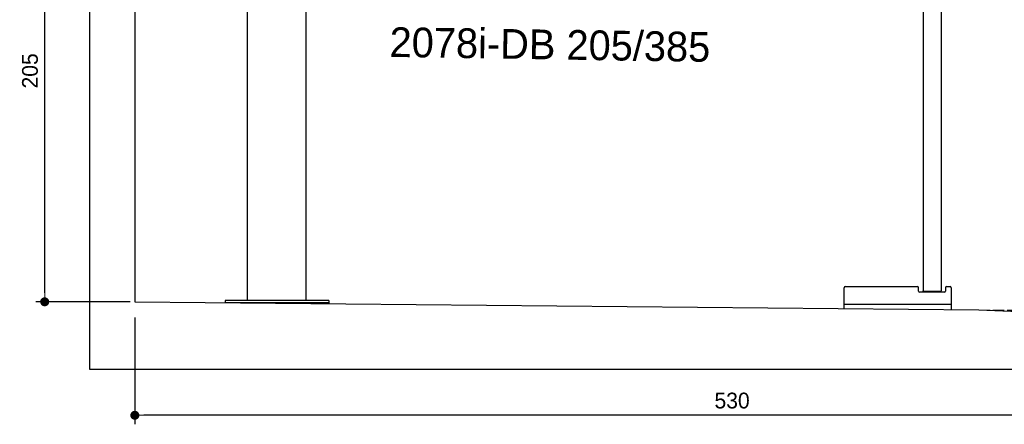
# Model space of a CAD drawing. Extents: x -311 to 6440, y -744 to 6224.
# Tile 1 of 7: x -311 to 4057, y -744 to 1052. Entities that reach past the tile are written whole.
import ezdxf

# ---------------------------------------------------------------- set-up
doc = ezdxf.new("R2010")
doc.units = 0
doc.header["$LTSCALE"] = 10
doc.header["$MEASUREMENT"] = 0
doc.linetypes.add('GEN3', pattern=[6.25, 5, -1.25])
doc.layers.get('0').update_dxf_attribs({"linetype": 'CONTINUOUS'})
doc.layers.get('DEFPOINTS').update_dxf_attribs({"linetype": 'CONTINUOUS'})
doc.layers.add('3', color=6, linetype='GEN3')
doc.layers.add('SICHTBARE_KANTEN_DIN_', color=7, linetype='CONTINUOUS')
doc.layers.add('AM_5', color=3, linetype='CONTINUOUS', lineweight=15)
doc.layers.add('Logo', color=7, linetype='CONTINUOUS', lineweight=25)
doc.dimstyles.new('KLAUS_DXF', dxfattribs={"dimscale": 20, "dimtxt": 3.5, "dimasz": 2, "dimexe": 2, "dimexo": 1, "dimgap": 1.5, "dimtad": 1, "dimlfac": 0.1, "dimdsep": 46, "dimtxsty": 'Standard', "dimblk": 'DOT', "dimcen": 2, "dimclrd": 256, "dimclre": 256, "dimclrt": 2, "dimadec": 0, "dimazin": 0, "dimtfac": 1, "dimtmove": 2, "dimatfit": 3, "dimfxl": 1, "dimtolj": 1, "dimarcsym": 0})

# ---------------------------------------------------------------- blocks, each defined once
blk = doc.blocks.new('_DOT')
at = {"color": 0, "linetype": 'ByBlock'}
blk.add_line((-0.5, 0), (-1, 0), dxfattribs=at)
at = {"color": 0, "linetype": 'ByBlock', "const_width": 0.5}
blk.add_lwpolyline([(-0.25, 0, 1), (0.25, 0, 1)], format="xyb", close=True, dxfattribs=at)
blk = doc.blocks.new('*D8')
at = {"layer": 'AM_5', "lineweight": -2, "transparency": 16777216}
for p, q in [((5479.5, 1850), (-240.5, 1850)), ((-200.5, -160), (-200.5, 1810)), ((179.5, -200), (-240.5, -200))]:
    blk.add_line(p, q, dxfattribs=at)
at = {"layer": 'DEFPOINTS', "color": 0, "transparency": 16777216}
for p in [(-200.5, 1850), (5499.5, 1850), (199.5, -200)]:
    blk.add_point(p, dxfattribs=at)
at = {"layer": 'AM_5', "lineweight": -2, "transparency": 16777216, "xscale": 40, "yscale": 40, "zscale": 40}
for p, rotation in [((-200.5, 1850), 90), ((-200.5, -200), 270)]:
    blk.add_blockref('_DOT', p, dxfattribs=dict(at, rotation=rotation))
at = {"layer": 'AM_5', "color": 2, "transparency": 16777216, "insert": (-265.5, 825), "char_height": 70, "attachment_point": 5, "rotation": 90}
blk.add_mtext('\\A1;205', dxfattribs=at)
blk = doc.blocks.new('*D12')
at = {"layer": 'AM_5', "lineweight": -2, "transparency": 16777216}
for p, q in [((199.5, -270), (199.5, -743.8)), ((5499.5, -320), (5499.5, -743.8)), ((5459.5, -703.8), (239.5, -703.8))]:
    blk.add_line(p, q, dxfattribs=at)
at = {"layer": 'DEFPOINTS', "color": 0, "transparency": 16777216}
for p in [(199.5, -250), (5499.5, -300), (199.5, -703.8)]:
    blk.add_point(p, dxfattribs=at)
at = {"layer": 'AM_5', "lineweight": -2, "transparency": 16777216, "xscale": 40, "yscale": 40, "zscale": 40, "rotation": 180}
blk.add_blockref('_DOT', (199.5, -703.8), dxfattribs=at)
at = {"layer": 'AM_5', "lineweight": -2, "transparency": 16777216, "xscale": 40, "yscale": 40, "zscale": 40}
blk.add_blockref('_DOT', (5499.5, -703.8), dxfattribs=at)
at = {"layer": 'AM_5', "color": 2, "transparency": 16777216, "insert": (2849.5, -638.8), "char_height": 70, "attachment_point": 5}
blk.add_mtext('\\A1;530', dxfattribs=at)

msp = doc.modelspace()

# ---------------------------------------------------------------- linework, layer by layer
for p, q in [((-0.481, -499.995), (-0.481, 5900.005)), ((959.991, -193.774), (959.991, 3646.226)), ((699.991, -193.774), (699.991, 1736.226)), ((3696.812, 1664.638), (3696.914, -151.389)), ((3776.812, 1664.643), (3776.911, -151.332)), ((3346.885, -230.259), (3346.885, -137.358)), ((3351.885, -132.358), (3671.885, -132.358)), ((3676.885, -152.358), (3676.885, -137.358)), ((3791.885, -157.358), (3681.885, -157.358)), ((3697.886, -152.361), (3696.886, -151.361)), ((3697.886, -152.361), (3775.886, -152.356)), ((3710.886, -152.36), (3710.886, -157.358)), ((3762.886, -152.357), (3762.886, -157.358)), ((3775.886, -152.356), (3776.911, -151.332)), ((3796.885, -137.358), (3796.885, -152.358)), ((3801.885, -132.358), (3816.885, -132.358)), ((3821.885, -137.358), (3821.885, -234.826)), ((199.51, -199.995), (3944.51, -236.005)), ((599.991, -193.774), (599.991, -203.846)), ((1059.991, -193.774), (599.991, -193.774)), ((599.991, -203.774), (1059.991, -203.774)), ((1059.991, -193.774), (1059.991, -208.269)), ((3821.885, -212.358), (3346.885, -212.358)), ((3944.51, -236.005), (4799.51, -270.083)), ((5699.503, -499.995), (-0.481, -499.995))]:
    msp.add_line(p, q)
for centre, start, end in [((3351.885, -137.358), 90, 180), ((3671.885, -137.358), 0, 90), ((3681.885, -152.358), 180, 270), ((3791.885, -152.358), 270, 0), ((3801.885, -137.358), 90, 180), ((3816.885, -137.358), 0, 90)]:
    msp.add_arc(centre, 5, start, end)
at = {"layer": '3'}
msp.add_line((3944.51, -236.005), (5499.51, -249.995), dxfattribs=at)
at = {"layer": 'SICHTBARE_KANTEN_DIN_'}
msp.add_line((199.449, 5700.005), (200.005, -200), dxfattribs=at)

# ---------------------------------------------------------------- texts
at = {"layer": 'Logo'}
msp.add_text('2078i-DB 205/385', height=132, rotation=359.102807, dxfattribs=at).set_placement((1328.964, 887.158))

# ---------------------------------------------------------------- dimensions: what is measured, and where the dimension line sits
at = {"layer": 'AM_5'}
dim = msp.add_linear_dim(base=(-200.481, 1850.005), p1=(199.51, -199.995), p2=(5499.51, 1850.005), angle=90, dimstyle='KLAUS_DXF', override={"dimtol": 0, "dimlim": 0, "dimtp": 0, "dimtm": 0, "dimtfac": 1, "dimtdec": 2, "dimtolj": 1, "dimtzin": 7}, dxfattribs=at)
dim.commit()
dim.dimension.update_dxf_attribs({"geometry": '*D8', "text_midpoint": (-265.481, 825.005)})
dim = msp.add_linear_dim(base=(199.51, -703.835), p1=(5499.51, -299.995), p2=(199.51, -249.995), dimstyle='KLAUS_DXF', override={"dimtzin": 7}, dxfattribs=at)
dim.commit()
dim.dimension.update_dxf_attribs({"geometry": '*D12', "text_midpoint": (2849.51, -638.835)})

doc.saveas('drawing.dxf')
